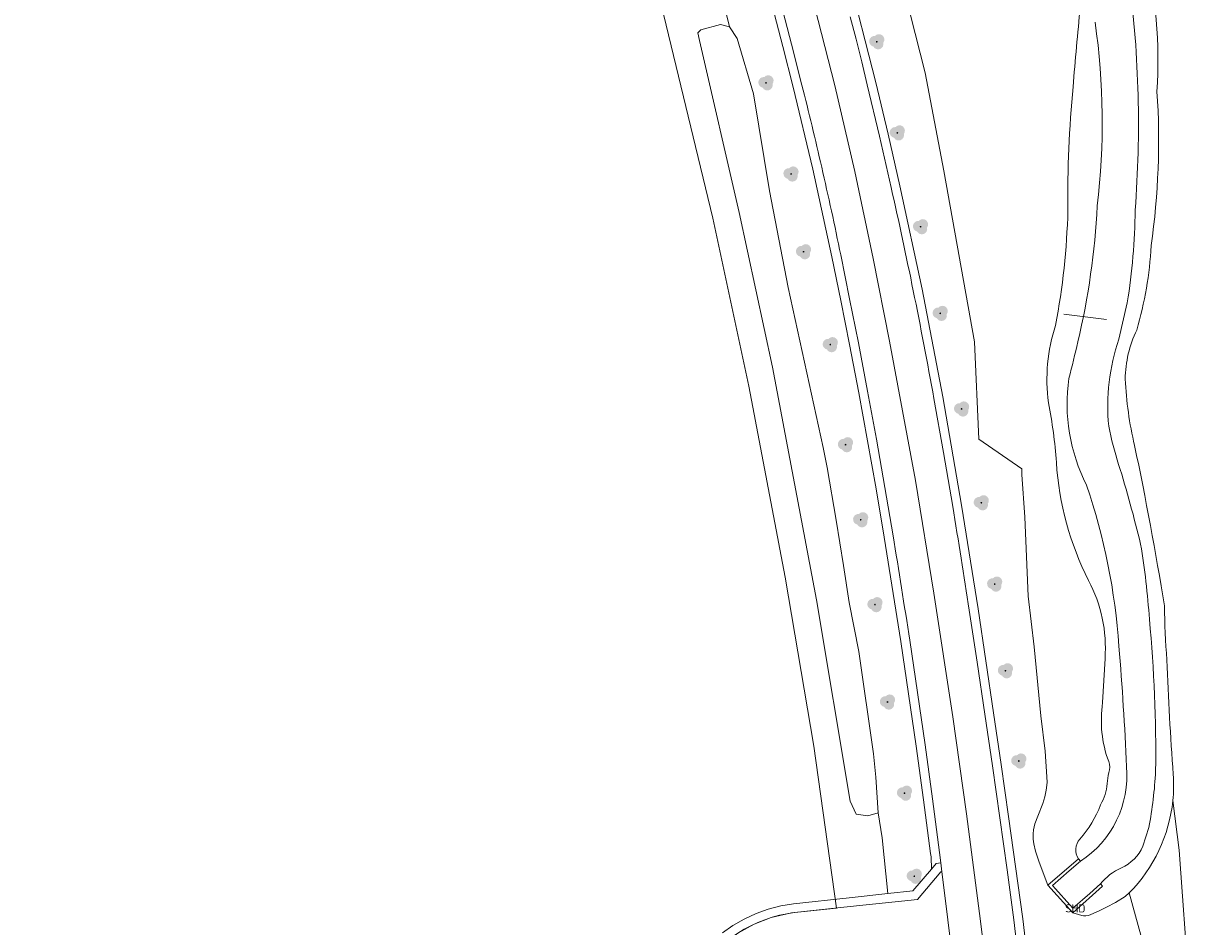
# Model space of a CAD drawing. Header units: metres. Extents: x 207155 to 208055, y 377332 to 379032.
# Tile 46 of 59: x 207200 to 207331, y 378696 to 378797. Entities that reach past the tile are written whole.
import ezdxf
from ezdxf.enums import TextEntityAlignment as Align

# ---------------------------------------------------------------- set-up
doc = ezdxf.new("R2010")
doc.units = ezdxf.units.M
for name, color, linetype, lineweight in [('GBOR', 7, 'Continuous', 25), ('GMV', 7, 'Continuous', 25), ('LKWD', 7, 'Continuous', 25)]:
    doc.layers.add(name, color=color, linetype=linetype, lineweight=lineweight)
for name, color, linetype in [('NietVastgesteld_perceel', 10, 'Continuous'), ('PVGO', 62, 'Continuous'), ('SHD', 7, 'Continuous')]:
    doc.layers.add(name, color=color, linetype=linetype)
doc.styles.add('ISO', font='isocpeur.ttf', dxfattribs={"height": 1})

# ---------------------------------------------------------------- blocks, each defined once
blk = doc.blocks.new('boom')
at = {"linetype": 'ByBlock', "lineweight": -2}
h = blk.add_hatch(color=0, dxfattribs=at)
h.dxf.hatch_style = 1
h.paths.add_polyline_path([(0.73, -0.11, 0.956633), (-0.2, 0.65, 0.937564), (-0.38, -0.54, 0.879525)])
h.paths.add_polyline_path([(-0.1, 0, -1), (0.1, 0, -1)], flags=16)
at = {"linetype": 'ByBlock', "lineweight": -2, "true_color": 0x4a641a}
h = blk.add_hatch(color=59, dxfattribs=at)
h.dxf.hatch_style = 1
h.paths.add_polyline_path([(0.1, 0, 1), (-0.1, 0, 1)])
at = {"color": 0, "linetype": 'ByBlock', "lineweight": -2}
blk.add_attdef('BOOM', (0.85, 0.35), '', height=0.5, dxfattribs=at)

msp = doc.modelspace()

# ---------------------------------------------------------------- linework, layer by layer
at = {"layer": 'GBOR', "linetype": 'Continuous', "lineweight": 13}
msp.add_lwpolyline([(207317.82, 378612.266), (207309.125, 378683.426), (207307.301, 378697.821), (207305.83, 378708.99), (207304.305, 378719.843), (207302.202, 378733.667), (207300.125, 378746.284), (207297.209, 378761.894), (207295.395, 378771.154), (207293.34, 378780.88), (207291.117, 378790.519), (207288.497, 378800.734)], dxfattribs=at)
at = {"layer": 'GMV', "linetype": 'Continuous', "lineweight": 13}
for points in [[(207296.241, 378811.475), (207301.222, 378791.939)], [(207279.313, 378797.079), (207277.103, 378806.134)], [(207295.71, 378790.835), (207292.534, 378803.255)], [(207284.097, 378799.446), (207285.29, 378794.882)], [(207286.258, 378795.132), (207285.064, 378799.702)], [(207292.827, 378798.205), (207293.481, 378795.673)], [(207276.115, 378796.73), (207275.779, 378796.398)], [(207275.779, 378796.398), (207275.958, 378795.543)], [(207278.312, 378797.346), (207276.115, 378796.73)], [(207279.313, 378797.079), (207278.312, 378797.346)], [(207279.313, 378797.079), (207280.177, 378795.765)], [(207275.958, 378795.543), (207280.39, 378776.303)], [(207280.177, 378795.765), (207282.018, 378789.556)], [(207285.29, 378794.882), (207286.454, 378790.315)], [(207287.425, 378790.555), (207286.258, 378795.132)], [(207293.481, 378795.673), (207294.122, 378793.137)], [(207294.122, 378793.137), (207294.739, 378790.596)], [(207297.068, 378785.067), (207295.71, 378790.835)], [(207301.222, 378791.939), (207303.306, 378780.952)], [(207282.018, 378789.556), (207283.777, 378778.718)], [(207286.454, 378790.315), (207288.658, 378781.147)], [(207294.739, 378790.596), (207296.094, 378784.841)], [(207296.094, 378784.841), (207297.411, 378779.077)], [(207298.387, 378779.293), (207297.068, 378785.067)], [(207288.658, 378781.147), (207290.787, 378771.341)], [(207303.306, 378780.952), (207306.746, 378761.801)], [(207300.868, 378767.714), (207298.387, 378779.293)], [(207283.777, 378778.718), (207285.863, 378767.904)], [(207280.39, 378776.303), (207284.129, 378758.962)], [(207290.787, 378771.341), (207291.783, 378766.424)], [(207292.764, 378766.62), (207291.766, 378771.546)], [(207285.863, 378767.904), (207289.815, 378750)], [(207303.176, 378755.647), (207300.868, 378767.714)], [(207291.783, 378766.424), (207292.754, 378761.498)], [(207293.736, 378761.688), (207292.764, 378766.62)], [(207323.845, 378766.19), (207322.898, 378762.12)], [(207292.754, 378761.498), (207293.779, 378756.12)], [(207294.762, 378756.304), (207293.736, 378761.688)], [(207306.746, 378761.801), (207307.24, 378750.936)], [(207284.129, 378758.962), (207289.069, 378732.92)], [(207293.779, 378756.12), (207294.767, 378750.737)], [(207295.751, 378750.914), (207294.762, 378756.304)], [(207305.283, 378743.548), (207303.176, 378755.647)], [(207302.192, 378755.467), (207303.261, 378749.428)], [(207294.767, 378750.737), (207295.72, 378745.346)], [(207296.705, 378745.517), (207295.751, 378750.914)], [(207307.24, 378750.936), (207312.032, 378747.595)], [(207289.815, 378750), (207290.231, 378747.76)], [(207303.261, 378749.428), (207304.297, 378743.383)], [(207290.231, 378747.76), (207291.245, 378741.867)], [(207312.032, 378747.595), (207312.054, 378746.97)], [(207312.368, 378742.209), (207312.054, 378746.97)], [(207295.72, 378745.346), (207296.634, 378739.951)], [(207297.621, 378740.113), (207296.705, 378745.517)], [(207307.142, 378731.933), (207305.283, 378743.548)], [(207291.245, 378741.867), (207292.059, 378736.786)], [(207312.765, 378733.351), (207312.368, 378742.209)], [(207296.634, 378739.951), (207298.495, 378728.262)], [(207292.059, 378736.786), (207292.702, 378732.638)], [(207289.069, 378732.92), (207292.808, 378710.415)], [(207292.702, 378732.638), (207293.792, 378727.167)], [(207313.426, 378727.683), (207312.765, 378733.351)], [(207306.154, 378731.779), (207307.03, 378725.969)], [(207308.019, 378726.117), (207307.142, 378731.933)], [(207298.495, 378728.262), (207299.369, 378722.41)], [(207300.358, 378722.555), (207299.483, 378728.414)], [(207293.792, 378727.167), (207295.422, 378715.691)], [(207314.162, 378719.968), (207313.426, 378727.683)], [(207307.03, 378725.969), (207307.893, 378720.157)], [(207308.882, 378720.303), (207308.019, 378726.117)], [(207321.079, 378721.432), (207321.353, 378726.378)], [(207299.369, 378722.41), (207300.209, 378716.553)], [(207301.199, 378716.692), (207300.358, 378722.555)], [(207307.893, 378720.157), (207308.743, 378714.35)], [(207309.733, 378714.493), (207308.882, 378720.303)], [(207314.654, 378715.993), (207314.162, 378719.968)], [(207300.209, 378716.553), (207301.039, 378710.545)], [(207302.03, 378710.679), (207301.199, 378716.692)], [(207295.422, 378715.691), (207295.708, 378713.09)], [(207314.84, 378713.118), (207314.654, 378715.993)], [(207308.743, 378714.35), (207309.57, 378708.539)], [(207310.56, 378708.678), (207309.733, 378714.493)], [(207295.708, 378713.09), (207295.957, 378709.092)], [(207314.855, 378712.505), (207314.84, 378713.118)], [(207314.599, 378710.904), (207314.766, 378711.648)], [(207314.766, 378711.648), (207314.855, 378712.505)], [(207292.808, 378710.415), (207293.504, 378708.961)], [(207301.039, 378710.545), (207301.831, 378704.533)], [(207302.823, 378704.661), (207302.03, 378710.679)], [(207313.811, 378708.714), (207314.372, 378710.153)], [(207314.372, 378710.153), (207314.599, 378710.904)], [(207329.65, 378704.914), (207328.94, 378710.465)], [(207293.504, 378708.961), (207294.803, 378708.766)], [(207294.803, 378708.766), (207295.957, 378709.092)], [(207296.398, 378706.285), (207295.957, 378709.092)], [(207312.132, 378697.243), (207310.56, 378708.678)], [(207313.495, 378707.857), (207313.811, 378708.714)], [(207309.57, 378708.539), (207310.383, 378702.704)], [(207313.329, 378707.19), (207313.495, 378707.857)], [(207326.271, 378707.47), (207325.589, 378705.363)], [(207297.044, 378700.053), (207296.398, 378706.285)], [(207313.307, 378706.736), (207313.329, 378707.19)], [(207313.323, 378706.168), (207313.307, 378706.736)], [(207313.393, 378705.626), (207313.323, 378706.168)], [(207313.565, 378704.825), (207313.393, 378705.626)], [(207313.996, 378703.562), (207313.565, 378704.825)], [(207330.716, 378689.982), (207329.65, 378704.914)], [(207301.831, 378704.533), (207301.878, 378704.161)], [(207301.878, 378704.161), (207301.932, 378702.807)], [(207302.971, 378703.491), (207302.459, 378703.427)], [(207302.971, 378703.491), (207302.823, 378704.661)], [(207303.096, 378702.499), (207302.971, 378703.491)], [(207313.996, 378703.562), (207314.955, 378700.995)], [(207314.955, 378700.995), (207318.364, 378703.94)], [(207318.595, 378703.677), (207317.347, 378702.599), (207315.455, 378700.964)], [(207318.364, 378703.94), (207318.595, 378703.677)], [(207301.932, 378702.807), (207299.842, 378700.351)], [(207300.345, 378699.399), (207302.969, 378702.483)], [(207302.459, 378703.427), (207301.932, 378702.807)], [(207302.969, 378702.483), (207303.096, 378702.499)], [(207303.583, 378698.638), (207303.096, 378702.499)], [(207310.383, 378702.704), (207311.14, 378697.117)], [(207314.955, 378700.995), (207317.737, 378697.924)], [(207317.764, 378698.415), (207317.428, 378698.786), (207315.791, 378700.593), (207315.455, 378700.964)], [(207317.737, 378697.924), (207321.078, 378700.873), (207320.875, 378701.102)], [(207320.846, 378701.135), (207319.639, 378700.069), (207317.764, 378698.415)], [(207320.846, 378701.135), (207320.875, 378701.102)], [(207286.484, 378698.93), (207292.716, 378699.591)], [(207292.716, 378699.591), (207297.044, 378700.053)], [(207299.842, 378700.351), (207297.044, 378700.053)], [(207323.608, 378699.73), (207322.536, 378699.064)], [(207324.065, 378700.146), (207323.608, 378699.73)], [(207328.196, 378685.105), (207324.065, 378700.146)], [(207282.28, 378697.825), (207283.647, 378698.318)], [(207283.647, 378698.318), (207285.052, 378698.687)], [(207285.052, 378698.687), (207286.484, 378698.93)], [(207286.599, 378697.937), (207292.822, 378698.597)], [(207292.822, 378698.597), (207300.345, 378699.399)], [(207304.171, 378693.756), (207303.583, 378698.638)], [(207321.507, 378698.554), (207320.635, 378698.111)], [(207322.536, 378699.064), (207321.507, 378698.554)], [(207279.704, 378696.486), (207280.962, 378697.213)], [(207280.962, 378697.213), (207282.28, 378697.825)], [(207311.14, 378697.117), (207311.628, 378692.938)], [(207312.623, 378693.059), (207312.132, 378697.243)], [(207318.389, 378697.727), (207317.737, 378697.924)], [(207318.738, 378697.592), (207318.389, 378697.727)], [(207318.95, 378697.563), (207318.738, 378697.592)], [(207319.202, 378697.563), (207318.95, 378697.563)], [(207319.455, 378697.614), (207319.202, 378697.563)], [(207319.689, 378697.685), (207319.455, 378697.614)], [(207320.111, 378697.869), (207319.689, 378697.685)], [(207320.635, 378698.111), (207320.111, 378697.869)], [(207278.516, 378695.651), (207279.704, 378696.486)]]:
    msp.add_lwpolyline(points, dxfattribs=at)
for points in [[(207325.828, 378805.732, -0.0728855), (207327.168, 378789.846)], [(207324.065, 378802.248, -0.0510999), (207324.722, 378776.556)], [(207317.773, 378790.362, -0.0049306), (207318.583, 378799.286)], [(207320.471, 378777.027, 0.0653354), (207320.242, 378797.583)], [(207289.633, 378781.37, 0.0050067), (207287.425, 378790.555)], [(207317.199, 378776.525, -0.0271837), (207317.773, 378790.362)], [(207327.168, 378789.846, -0.0515908), (207326.519, 378772.578)], [(207291.766, 378771.546, 0.0059886), (207289.633, 378781.37)], [(207297.411, 378779.077, -0.005954), (207299.888, 378767.515)], [(207315.82, 378763.657, 0.0389199), (207317.199, 378776.525)], [(207318.314, 378761.818, 0.0456082), (207320.471, 378777.027)], [(207324.722, 378776.556, -0.0379509), (207323.845, 378766.19)], [(207326.519, 378772.578, -0.0562656), (207324.901, 378763.126)], [(207299.888, 378767.515, -0.0059796), (207302.192, 378755.467)], [(207315.011, 378754.984, -0.1128543), (207315.82, 378763.657)], [(207324.901, 378763.126, 0.1105647), (207323.614, 378757.643)], [(207317.306, 378757.728, 0.0058728), (207318.314, 378761.818)], [(207322.898, 378762.12, 0.1054075), (207321.763, 378752.363)], [(207319.277, 378745.778, -0.1533578), (207317.306, 378757.728)], [(207323.614, 378757.643, 0.0456531), (207324.65, 378750.228)], [(207315.9, 378748.325, 0.0342798), (207315.011, 378754.984)], [(207321.763, 378752.363, 0.0257385), (207322.873, 378748.095)], [(207324.65, 378750.228, -0.0125734), (207327.994, 378732.269)], [(207319.502, 378735.102, -0.100455), (207315.9, 378748.325)], [(207322.873, 378748.095, -0.0172661), (207325.332, 378739.157)], [(207322.907, 378727.746, 0.065188), (207319.277, 378745.778)], [(207304.297, 378743.383, -0.0040568), (207306.154, 378731.779)], [(207299.483, 378728.414, 0.0039277), (207297.621, 378740.113)], [(207325.332, 378739.157, -0.0250763), (207326.316, 378730.767)], [(207321.353, 378726.378, 0.1406387), (207319.502, 378735.102)], [(207327.994, 378732.269, 0.0148758), (207328.274, 378726.207)], [(207326.316, 378730.767, -0.0265377), (207327.017, 378713.767)], [(207323.758, 378714.272, 0.0098503), (207322.907, 378727.746)], [(207328.274, 378726.207, 0.0099883), (207328.99, 378713.404)], [(207321.759, 378714.838, -0.1240467), (207321.079, 378721.432)], [(207318.595, 378703.677, 0.2763612), (207323.758, 378714.272)], [(207321.759, 378713.597, 0.1885606), (207321.759, 378714.838)], [(207321.583, 378712.369, -0.0164163), (207321.759, 378713.597)], [(207327.017, 378713.767, -0.0318225), (207326.271, 378707.47)], [(207328.94, 378710.465, 0.0428999), (207328.99, 378713.404)], [(207320.855, 378710.003, 0.1142263), (207321.583, 378712.369)], [(207318.537, 378706.168, 0.0915118), (207320.855, 378710.003)], [(207328.94, 378710.465, -0.1710123), (207324.065, 378700.146)], [(207318.364, 378703.94, -0.3243639), (207318.537, 378706.168)], [(207325.589, 378705.363, -0.1821496), (207323.176, 378702.934)], [(207323.176, 378702.934, 0.1235533), (207320.846, 378701.135)], [(207275.473, 378690.822, -0.2260338), (207286.599, 378697.937)]]:
    msp.add_lwpolyline(points, format="xyb", dxfattribs=at)
at = {"layer": 'LKWD', "linetype": 'Continuous', "lineweight": 13}
msp.add_lwpolyline([(207316.756, 378764.927), (207321.529, 378764.316)], dxfattribs=at)
at = {"layer": 'NietVastgesteld_perceel', "color": 30, "lineweight": 13, "true_color": 0xff8000}
msp.add_lwpolyline([(207200.26, 378675.927), (207264.034, 378681.681), (207265.353, 378681.759), (207266.921, 378682.091), (207268.408, 378682.669), (207269.677, 378683.408), (207270.841, 378684.345), (207271.823, 378685.414), (207272.454, 378686.311), (207275.473, 378690.822), (207276.651, 378692.461), (207278.162, 378694.05), (207280.232, 378695.637), (207282.082, 378696.648), (207283.972, 378697.372), (207286.247, 378697.889), (207291.287, 378698.434), (207288.749, 378716.542), (207285.534, 378735.458), (207281.477, 378756.844), (207277.462, 378775.65), (207271.419, 378800.706)], dxfattribs=at)

# ---------------------------------------------------------------- block references
at = {"layer": 'PVGO', "linetype": 'Continuous', "lineweight": 13}
for p in [(207295.8, 378795.4), (207283.4, 378790.8), (207298.1, 378785.2), (207286.2, 378780.6), (207300.7, 378774.7), (207287.6, 378771.9), (207302.9, 378765), (207290.6, 378761.5), (207305.3, 378754.3), (207292.3, 378750.3), (207307.5, 378743.8), (207294, 378741.9), (207309, 378734.7), (207295.6, 378732.4), (207310.2, 378725), (207297, 378721.5), (207311.7, 378714.9), (207298.9, 378711.3), (207300, 378702)]:
    msp.add_blockref('boom', p, dxfattribs=at)

# ---------------------------------------------------------------- texts
at = {"layer": 'SHD', "linetype": 'Continuous', "lineweight": 13, "style": 'ISO'}
msp.add_text('SHD', height=0.9, dxfattribs=at).set_placement((207318.017, 378698.405), align=Align.MIDDLE_CENTER)

doc.saveas('drawing.dxf')
